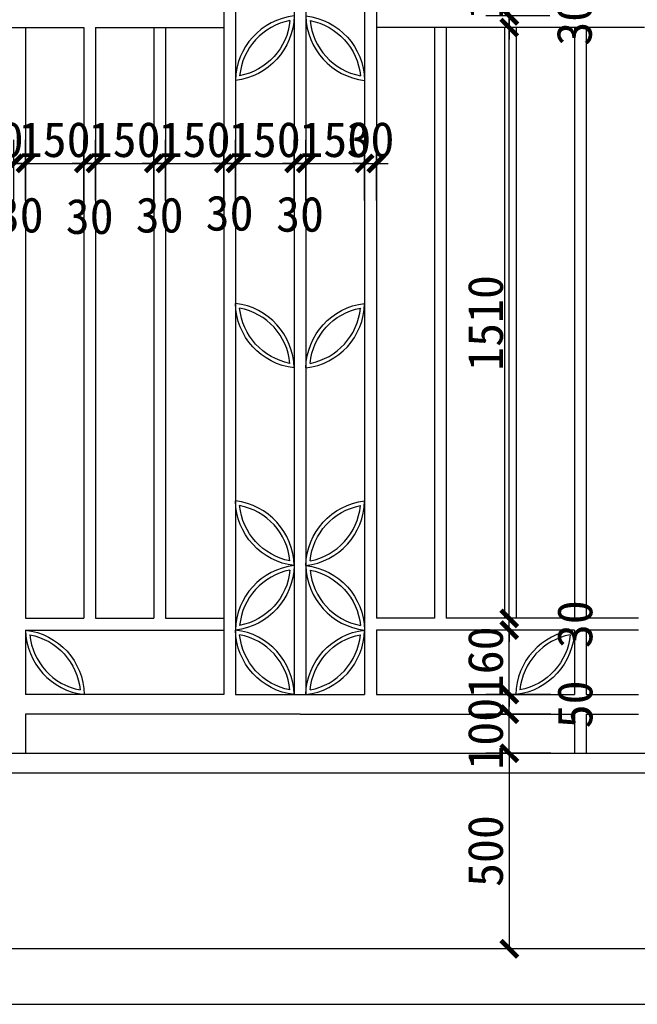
# Model space of a CAD drawing. Extents: x 499156 to 998412, y 3804642 to 7609653.
# Tile 11 of 74: x 499582 to 499634, y 3804716 to 3804800. Entities that reach past the tile are written whole.
import ezdxf

# ---------------------------------------------------------------- set-up
doc = ezdxf.new("R2010")
doc.units = 0
doc.header["$PDMODE"] = 35
doc.header["$PDSIZE"] = 1.2
doc.layers.get('0').update_dxf_attribs({"linetype": 'CONTINUOUS'})
doc.layers.get('Defpoints').update_dxf_attribs({"linetype": 'CONTINUOUS'})
for name, color, linetype in [('13-ab-annectent', 4, 'CONTINUOUS'), ('13-ab-outline', 2, 'CONTINUOUS'), ('17-ab-base', 5, 'CONTINUOUS'), ('19-ab-dim', 3, 'CONTINUOUS')]:
    doc.layers.add(name, color=color, linetype=linetype)
doc.layers.add('18-ab-hide', color=191, linetype='CONTINUOUS', plot=False)
doc.styles.add('黑体', font='simhei.ttf')
doc.dimstyles.new('30', dxfattribs={"dimscale": 30, "dimtxt": 3, "dimasz": 1, "dimexe": 2, "dimexo": 2, "dimgap": 0.5, "dimtad": 1, "dimdec": 0, "dimrnd": 10, "dimtxsty": '黑体', "dimblk": 'ARCHTICK', "dimcen": 1, "dimclrd": 256, "dimclre": 3, "dimclrt": 7, "dimadec": 0, "dimazin": 0, "dimtfac": 1, "dimtdec": 0, "dimtix": 1, "dimtmove": 2, "dimatfit": 3, "dimldrblk": 'DOTSMALL', "dimfxl": 1, "dimarcsym": 0})

# ---------------------------------------------------------------- blocks, each defined once
blk = doc.blocks.new('ty0205')
at = {"layer": '13-ab-annectent'}
for points in [[(1780, 2310.5), (1780, 1360.5)], [(1810, 2310.5), (1810, 1360.5)], [(1960, 2310.5), (1960, 1360.5)], [(1990, 2310.5), (1990, 1360.5)], [(2140, 2310.5), (2140, 1360.5)], [(2170, 2310.5), (2170, 1360.5)], [(1095, 2115.5), (1422.5, 2115.5)], [(1273.7, 2115.5), (1273.7, 1360.5)], [(1422.5, 2115.5), (1422.5, 1360.5)], [(1452.5, 2115.5), (1780, 2115.5)], [(1452.5, 2115.5), (1452.5, 1360.5)], [(1601.2, 2115.5), (1601.2, 1360.5)], [(1631.2, 2115.5), (1631.2, 1360.5)], [(2497.5, 2115.5), (2170, 2115.5)], [(2318.8, 2115.5), (2318.8, 1360.5)], [(2348.8, 2115.5), (2348.8, 1360.5)], [(2497.5, 2115.5), (2497.5, 1360.5)], [(2855, 2115.5), (2527.5, 2115.5)], [(2527.5, 2115.5), (2527.5, 1360.5)], [(2676.2, 2115.5), (2676.2, 1360.5)], [(2706.2, 2115.5), (2706.2, 1360.5)], [(1273.7, 1360.5), (1273.7, 605.5)], [(1422.5, 1360.5), (1422.5, 605.5)], [(1452.5, 1360.5), (1452.5, 605.5)], [(1601.2, 1360.5), (1601.2, 605.5)], [(1631.2, 1360.5), (1631.2, 605.5)], [(1780, 1360.5), (1780, 410.5)], [(1810, 1360.5), (1810, 410.5)], [(1960, 1360.5), (1960, 410.5)], [(1990, 1360.5), (1990, 410.5)], [(2140, 1360.5), (2140, 410.5)], [(2170, 1360.5), (2170, 605.5)], [(2318.8, 1360.5), (2318.8, 605.5)], [(2348.8, 1360.5), (2348.8, 605.5)], [(2497.5, 1360.5), (2497.5, 605.5)], [(2527.5, 1360.5), (2527.5, 605.5)], [(2676.2, 1360.5), (2676.2, 605.5)], [(2706.2, 1360.5), (2706.2, 605.5)], [(1273.7, 605.5), (1422.5, 605.5)], [(1452.5, 605.5), (1601.2, 605.5)], [(1631.2, 605.5), (1780, 605.5)], [(2318.8, 605.5), (2170, 605.5)], [(2497.5, 605.5), (2348.8, 605.5)], [(2676.2, 605.5), (2527.5, 605.5)], [(2840, 605.5), (2706.2, 605.5)], [(1273.7, 575.5), (1273.7, 410.5)], [(1273.7, 575.5), (1780, 575.5)], [(2170, 575.5), (2170, 410.5)], [(2676.2, 575.5), (2170, 575.5)], [(2676.2, 575.5), (2676.2, 410.5)], [(2706.2, 575.5), (2706.2, 410.5)], [(2840, 575.5), (2706.2, 575.5)], [(1780, 410.5), (1273.7, 410.5)], [(1810, 410.5), (2140, 410.5)], [(2170, 410.5), (2676.2, 410.5)], [(2706.2, 410.5), (2840, 410.5)], [(1975, 360.5), (1273.7, 360.5)], [(1273.7, 360.5), (1273.7, 260.5)], [(1975, 360.5), (2676.2, 360.5)], [(2676.2, 360.5), (2676.2, 260.5)], [(2706.2, 360.5), (2840, 360.5)], [(2706.2, 360.5), (2706.2, 260.5)]]:
    blk.add_lwpolyline(points, dxfattribs=at)
for points in [[(1960, 2145.5, -0.37497), (1810, 1980.5, 17.297865)], [(1960, 2145.5, 0.37497), (1810, 1980.5, -17.297865)], [(1990, 2145.5, 0.37497), (2140, 1980.5, -17.297865)], [(1990, 2145.5, -0.37497), (2140, 1980.5, 17.297865)], [(1949.3, 2133.7, -0.332707), (1820.7, 1992.3, -0.332707)], [(1949.3, 2133.7, 0.332707), (1820.7, 1992.3, 0.332707)], [(2000.7, 2133.7, 0.332707), (2129.3, 1992.3, 0.332707)], [(2000.7, 2133.7, -0.332707), (2129.3, 1992.3, -0.332707)], [(1960, 1245.5, 0.37497), (1810, 1410.5, -17.297865)], [(1960, 1245.5, -0.37497), (1810, 1410.5, 17.297865)], [(1990, 1245.5, -0.37497), (2140, 1410.5, 17.297865)], [(1990, 1245.5, 0.37497), (2140, 1410.5, -17.297865)], [(1949.3, 1257.3, 0.332707), (1820.7, 1398.7)], [(1949.3, 1257.3, -0.332707), (1820.7, 1398.7)], [(2000.7, 1257.3, -0.332707), (2129.3, 1398.7, -0.332707)], [(2000.7, 1257.3, 0.332707), (2129.3, 1398.7, 0.332707)], [(1960, 740.5, 0.37497), (1810, 905.5, -17.297865)], [(1960, 740.5, -0.37497), (1810, 905.5, 17.297865)], [(1949.3, 752.3, 0.332707), (1820.7, 893.7)], [(1949.3, 752.3, -0.332707), (1820.7, 893.7)], [(1990, 740.5, -0.37497), (2140, 905.5, 17.297865)], [(1990, 740.5, 0.37497), (2140, 905.5, -17.297865)], [(2000.7, 752.3, -0.332707), (2129.3, 893.7, -0.332707)], [(2000.7, 752.3, 0.332707), (2129.3, 893.7, 0.332707)], [(1960, 740.5, -0.37497), (1810, 575.5, 17.297865)], [(1960, 740.5, 0.37497), (1810, 575.5, -17.297865)], [(1990, 740.5, 0.37497), (2140, 575.5, -17.297865)], [(1990, 740.5, -0.37497), (2140, 575.5, 17.297865)], [(1949.3, 728.7, -0.332707), (1820.7, 587.3, -0.332707)], [(1949.3, 728.7, 0.332707), (1820.7, 587.3, 0.332707)], [(2000.7, 728.7, 0.332707), (2129.3, 587.3, 0.332707)], [(2000.7, 728.7, -0.332707), (2129.3, 587.3, -0.332707)], [(1273.7, 575.5, 0.37497), (1423.7, 410.5, -17.297865)], [(1273.7, 575.5, -0.37497), (1423.7, 410.5, 17.297865)], [(1284.4, 563.7, 0.332707), (1413.1, 422.3, 0.332707)], [(1284.4, 563.7, -0.332707), (1413.1, 422.3, -0.332707)], [(1960, 410.5, 0.37497), (1810, 575.5, -17.297865)], [(1960, 410.5, -0.37497), (1810, 575.5, 17.297865)], [(1949.3, 422.3, 0.332707), (1820.7, 563.7)], [(1949.3, 422.3, -0.332707), (1820.7, 563.7)], [(1990, 410.5, -0.37497), (2140, 575.5, 17.297865)], [(1990, 410.5, 0.37497), (2140, 575.5, -17.297865)], [(2000.7, 422.3, -0.332707), (2129.3, 563.7, -0.332707)], [(2000.7, 422.3, 0.332707), (2129.3, 563.7, 0.332707)], [(2676.2, 575.5, -0.37497), (2526.3, 410.5, 17.297865)], [(2676.2, 575.5, 0.37497), (2526.3, 410.5, -17.297865)], [(2665.6, 563.7, -0.332707), (2536.9, 422.3, -0.332707)], [(2665.6, 563.7, 0.332707), (2536.9, 422.3, 0.332707)]]:
    blk.add_lwpolyline(points, format="xyb", dxfattribs=at)
blk = doc.blocks.new('_ArchTick')
at = {"color": 0, "linetype": 'ByBlock', "const_width": 0.4}
blk.add_lwpolyline([(-0.707, -0.707), (0.707, 0.707)], dxfattribs=at)
blk = doc.blocks.new('*D1542')
at = {"layer": '19-ab-dim', "color": 3, "lineweight": -2, "transparency": 16777216}
for p, q in [((499576.58, 3804784.868), (499576.58, 3804790.025)), ((499581.038, 3804784.868), (499581.038, 3804790.025))]:
    blk.add_line(p, q, dxfattribs=at)
at = {"layer": '19-ab-dim', "lineweight": -2, "transparency": 16777216}
for p, q in [((499576.58, 3804788.025), (499575.58, 3804788.025)), ((499576.58, 3804788.025), (499581.038, 3804788.025)), ((499581.038, 3804788.025), (499582.038, 3804788.025))]:
    blk.add_line(p, q, dxfattribs=at)
at = {"layer": 'Defpoints', "color": 0, "transparency": 16777216}
for p in [(499581.038, 3804788.025), (499576.58, 3804782.868), (499581.038, 3804782.868)]:
    blk.add_point(p, dxfattribs=at)
at = {"layer": '19-ab-dim', "lineweight": -2, "transparency": 16777216}
blk.add_blockref('_ArchTick', (499576.58, 3804788.025), dxfattribs=at)
at = {"layer": '19-ab-dim', "lineweight": -2, "transparency": 16777216, "rotation": 180}
blk.add_blockref('_ArchTick', (499581.038, 3804788.025), dxfattribs=at)
at = {"layer": '19-ab-dim', "color": 7, "transparency": 16777216, "insert": (499578.809, 3804790.042), "char_height": 3, "attachment_point": 5, "style": '黑体'}
blk.add_mtext('130', dxfattribs=at)
blk = doc.blocks.new('_DotSmall')
at = {"color": 0, "linetype": 'ByBlock', "const_width": 0.5}
blk.add_lwpolyline([(-0.0625, 0, 1), (0.0625, 0, 1)], format="xyb", close=True, dxfattribs=at)
blk = doc.blocks.new('*D1543')
at = {"layer": '19-ab-dim', "color": 3, "lineweight": -2, "transparency": 16777216}
for p, q in [((499581.038, 3804784.868), (499581.038, 3804790.025)), ((499582.038, 3804784.868), (499582.038, 3804790.025))]:
    blk.add_line(p, q, dxfattribs=at)
at = {"layer": '19-ab-dim', "lineweight": -2, "transparency": 16777216}
for p, q in [((499581.038, 3804788.025), (499580.038, 3804788.025)), ((499581.038, 3804788.025), (499582.038, 3804788.025)), ((499582.038, 3804788.025), (499583.038, 3804788.025))]:
    blk.add_line(p, q, dxfattribs=at)
at = {"layer": 'Defpoints', "color": 0, "transparency": 16777216}
for p in [(499582.038, 3804788.025), (499581.038, 3804782.868), (499582.038, 3804782.868)]:
    blk.add_point(p, dxfattribs=at)
at = {"layer": '19-ab-dim', "lineweight": -2, "transparency": 16777216}
blk.add_blockref('_ArchTick', (499581.038, 3804788.025), dxfattribs=at)
at = {"layer": '19-ab-dim', "lineweight": -2, "transparency": 16777216, "rotation": 180}
blk.add_blockref('_ArchTick', (499582.038, 3804788.025), dxfattribs=at)
at = {"layer": '19-ab-dim', "color": 7, "transparency": 16777216, "insert": (499581.538, 3804783.616), "char_height": 3, "attachment_point": 5, "style": '黑体'}
blk.add_mtext('30', dxfattribs=at)
blk = doc.blocks.new('*D1544')
at = {"layer": '19-ab-dim', "color": 3, "lineweight": -2, "transparency": 16777216}
for p, q in [((499582.038, 3804784.868), (499582.038, 3804790.025)), ((499586.997, 3804784.868), (499586.997, 3804790.025))]:
    blk.add_line(p, q, dxfattribs=at)
at = {"layer": '19-ab-dim', "lineweight": -2, "transparency": 16777216}
for p, q in [((499582.038, 3804788.025), (499581.038, 3804788.025)), ((499582.038, 3804788.025), (499586.997, 3804788.025)), ((499586.997, 3804788.025), (499587.997, 3804788.025))]:
    blk.add_line(p, q, dxfattribs=at)
at = {"layer": 'Defpoints', "color": 0, "transparency": 16777216}
for p in [(499586.997, 3804788.025), (499582.038, 3804782.868), (499586.997, 3804782.868)]:
    blk.add_point(p, dxfattribs=at)
at = {"layer": '19-ab-dim', "lineweight": -2, "transparency": 16777216}
blk.add_blockref('_ArchTick', (499582.038, 3804788.025), dxfattribs=at)
at = {"layer": '19-ab-dim', "lineweight": -2, "transparency": 16777216, "rotation": 180}
blk.add_blockref('_ArchTick', (499586.997, 3804788.025), dxfattribs=at)
at = {"layer": '19-ab-dim', "color": 7, "transparency": 16777216, "insert": (499584.517, 3804790.042), "char_height": 3, "attachment_point": 5, "style": '黑体'}
blk.add_mtext('150', dxfattribs=at)
blk = doc.blocks.new('*D1545')
at = {"layer": '19-ab-dim', "color": 3, "lineweight": -2, "transparency": 16777216}
for p, q in [((499586.997, 3804784.868), (499586.997, 3804790.025)), ((499587.997, 3804784.868), (499587.997, 3804790.025))]:
    blk.add_line(p, q, dxfattribs=at)
at = {"layer": '19-ab-dim', "lineweight": -2, "transparency": 16777216}
for p, q in [((499586.997, 3804788.025), (499585.997, 3804788.025)), ((499586.997, 3804788.025), (499587.997, 3804788.025)), ((499587.997, 3804788.025), (499588.997, 3804788.025))]:
    blk.add_line(p, q, dxfattribs=at)
at = {"layer": 'Defpoints', "color": 0, "transparency": 16777216}
for p in [(499587.997, 3804788.025), (499586.997, 3804782.868), (499587.997, 3804782.868)]:
    blk.add_point(p, dxfattribs=at)
at = {"layer": '19-ab-dim', "lineweight": -2, "transparency": 16777216}
blk.add_blockref('_ArchTick', (499586.997, 3804788.025), dxfattribs=at)
at = {"layer": '19-ab-dim', "lineweight": -2, "transparency": 16777216, "rotation": 180}
blk.add_blockref('_ArchTick', (499587.997, 3804788.025), dxfattribs=at)
at = {"layer": '19-ab-dim', "color": 7, "transparency": 16777216, "insert": (499587.497, 3804783.49), "char_height": 3, "attachment_point": 5, "style": '黑体'}
blk.add_mtext('30', dxfattribs=at)
blk = doc.blocks.new('*D1546')
at = {"layer": '19-ab-dim', "color": 3, "lineweight": -2, "transparency": 16777216}
for p, q in [((499587.997, 3804784.868), (499587.997, 3804790.025)), ((499592.955, 3804784.868), (499592.955, 3804790.025))]:
    blk.add_line(p, q, dxfattribs=at)
at = {"layer": '19-ab-dim', "lineweight": -2, "transparency": 16777216}
for p, q in [((499587.997, 3804788.025), (499586.997, 3804788.025)), ((499587.997, 3804788.025), (499592.955, 3804788.025)), ((499592.955, 3804788.025), (499593.955, 3804788.025))]:
    blk.add_line(p, q, dxfattribs=at)
at = {"layer": 'Defpoints', "color": 0, "transparency": 16777216}
for p in [(499592.955, 3804788.025), (499587.997, 3804782.868), (499592.955, 3804782.868)]:
    blk.add_point(p, dxfattribs=at)
at = {"layer": '19-ab-dim', "lineweight": -2, "transparency": 16777216}
blk.add_blockref('_ArchTick', (499587.997, 3804788.025), dxfattribs=at)
at = {"layer": '19-ab-dim', "lineweight": -2, "transparency": 16777216, "rotation": 180}
blk.add_blockref('_ArchTick', (499592.955, 3804788.025), dxfattribs=at)
at = {"layer": '19-ab-dim', "color": 7, "transparency": 16777216, "insert": (499590.476, 3804790.042), "char_height": 3, "attachment_point": 5, "style": '黑体'}
blk.add_mtext('150', dxfattribs=at)
blk = doc.blocks.new('*D1547')
at = {"layer": '19-ab-dim', "color": 3, "lineweight": -2, "transparency": 16777216}
for p, q in [((499592.955, 3804784.868), (499592.955, 3804790.025)), ((499593.955, 3804784.868), (499593.955, 3804790.025))]:
    blk.add_line(p, q, dxfattribs=at)
at = {"layer": '19-ab-dim', "lineweight": -2, "transparency": 16777216}
for p, q in [((499592.955, 3804788.025), (499591.955, 3804788.025)), ((499592.955, 3804788.025), (499593.955, 3804788.025)), ((499593.955, 3804788.025), (499594.955, 3804788.025))]:
    blk.add_line(p, q, dxfattribs=at)
at = {"layer": 'Defpoints', "color": 0, "transparency": 16777216}
for p in [(499593.955, 3804788.025), (499592.955, 3804782.868), (499593.955, 3804782.868)]:
    blk.add_point(p, dxfattribs=at)
at = {"layer": '19-ab-dim', "lineweight": -2, "transparency": 16777216}
blk.add_blockref('_ArchTick', (499592.955, 3804788.025), dxfattribs=at)
at = {"layer": '19-ab-dim', "lineweight": -2, "transparency": 16777216, "rotation": 180}
blk.add_blockref('_ArchTick', (499593.955, 3804788.025), dxfattribs=at)
at = {"layer": '19-ab-dim', "color": 7, "transparency": 16777216, "insert": (499593.455, 3804783.608), "char_height": 3, "attachment_point": 5, "style": '黑体'}
blk.add_mtext('30', dxfattribs=at)
blk = doc.blocks.new('*D1548')
at = {"layer": '19-ab-dim', "color": 3, "lineweight": -2, "transparency": 16777216}
for p, q in [((499593.955, 3804784.868), (499593.955, 3804790.025)), ((499598.913, 3804784.868), (499598.913, 3804790.025))]:
    blk.add_line(p, q, dxfattribs=at)
at = {"layer": '19-ab-dim', "lineweight": -2, "transparency": 16777216}
for p, q in [((499593.955, 3804788.025), (499592.955, 3804788.025)), ((499593.955, 3804788.025), (499598.913, 3804788.025)), ((499598.913, 3804788.025), (499599.913, 3804788.025))]:
    blk.add_line(p, q, dxfattribs=at)
at = {"layer": 'Defpoints', "color": 0, "transparency": 16777216}
for p in [(499598.913, 3804788.025), (499593.955, 3804782.868), (499598.913, 3804782.868)]:
    blk.add_point(p, dxfattribs=at)
at = {"layer": '19-ab-dim', "lineweight": -2, "transparency": 16777216}
blk.add_blockref('_ArchTick', (499593.955, 3804788.025), dxfattribs=at)
at = {"layer": '19-ab-dim', "lineweight": -2, "transparency": 16777216, "rotation": 180}
blk.add_blockref('_ArchTick', (499598.913, 3804788.025), dxfattribs=at)
at = {"layer": '19-ab-dim', "color": 7, "transparency": 16777216, "insert": (499596.434, 3804790.042), "char_height": 3, "attachment_point": 5, "style": '黑体'}
blk.add_mtext('150', dxfattribs=at)
blk = doc.blocks.new('*D1549')
at = {"layer": '19-ab-dim', "color": 3, "lineweight": -2, "transparency": 16777216}
for p, q in [((499598.913, 3804784.868), (499598.913, 3804790.025)), ((499599.913, 3804784.868), (499599.913, 3804790.025))]:
    blk.add_line(p, q, dxfattribs=at)
at = {"layer": '19-ab-dim', "lineweight": -2, "transparency": 16777216}
for p, q in [((499598.913, 3804788.025), (499597.913, 3804788.025)), ((499598.913, 3804788.025), (499599.913, 3804788.025)), ((499599.913, 3804788.025), (499600.913, 3804788.025))]:
    blk.add_line(p, q, dxfattribs=at)
at = {"layer": 'Defpoints', "color": 0, "transparency": 16777216}
for p in [(499599.913, 3804788.025), (499598.913, 3804782.868), (499599.913, 3804782.868)]:
    blk.add_point(p, dxfattribs=at)
at = {"layer": '19-ab-dim', "lineweight": -2, "transparency": 16777216}
blk.add_blockref('_ArchTick', (499598.913, 3804788.025), dxfattribs=at)
at = {"layer": '19-ab-dim', "lineweight": -2, "transparency": 16777216, "rotation": 180}
blk.add_blockref('_ArchTick', (499599.913, 3804788.025), dxfattribs=at)
at = {"layer": '19-ab-dim', "color": 7, "transparency": 16777216, "insert": (499599.413, 3804783.773), "char_height": 3, "attachment_point": 5, "style": '黑体'}
blk.add_mtext('30', dxfattribs=at)
blk = doc.blocks.new('*D1550')
at = {"layer": '19-ab-dim', "color": 3, "lineweight": -2, "transparency": 16777216}
for p, q in [((499599.913, 3804784.868), (499599.913, 3804790.025)), ((499604.913, 3804784.868), (499604.913, 3804790.025))]:
    blk.add_line(p, q, dxfattribs=at)
at = {"layer": '19-ab-dim', "lineweight": -2, "transparency": 16777216}
for p, q in [((499599.913, 3804788.025), (499598.913, 3804788.025)), ((499599.913, 3804788.025), (499604.913, 3804788.025)), ((499604.913, 3804788.025), (499605.913, 3804788.025))]:
    blk.add_line(p, q, dxfattribs=at)
at = {"layer": 'Defpoints', "color": 0, "transparency": 16777216}
for p in [(499604.913, 3804788.025), (499599.913, 3804782.868), (499604.913, 3804782.868)]:
    blk.add_point(p, dxfattribs=at)
at = {"layer": '19-ab-dim', "lineweight": -2, "transparency": 16777216}
blk.add_blockref('_ArchTick', (499599.913, 3804788.025), dxfattribs=at)
at = {"layer": '19-ab-dim', "lineweight": -2, "transparency": 16777216, "rotation": 180}
blk.add_blockref('_ArchTick', (499604.913, 3804788.025), dxfattribs=at)
at = {"layer": '19-ab-dim', "color": 7, "transparency": 16777216, "insert": (499602.413, 3804790.042), "char_height": 3, "attachment_point": 5, "style": '黑体'}
blk.add_mtext('150', dxfattribs=at)
blk = doc.blocks.new('*D1551')
at = {"layer": '19-ab-dim', "color": 3, "lineweight": -2, "transparency": 16777216}
for p, q in [((499604.913, 3804784.868), (499604.913, 3804790.025)), ((499605.913, 3804784.868), (499605.913, 3804790.025))]:
    blk.add_line(p, q, dxfattribs=at)
at = {"layer": '19-ab-dim', "lineweight": -2, "transparency": 16777216}
for p, q in [((499604.913, 3804788.025), (499603.913, 3804788.025)), ((499604.913, 3804788.025), (499605.913, 3804788.025)), ((499605.913, 3804788.025), (499606.913, 3804788.025))]:
    blk.add_line(p, q, dxfattribs=at)
at = {"layer": 'Defpoints', "color": 0, "transparency": 16777216}
for p in [(499605.913, 3804788.025), (499604.913, 3804782.868), (499605.913, 3804782.868)]:
    blk.add_point(p, dxfattribs=at)
at = {"layer": '19-ab-dim', "lineweight": -2, "transparency": 16777216}
blk.add_blockref('_ArchTick', (499604.913, 3804788.025), dxfattribs=at)
at = {"layer": '19-ab-dim', "lineweight": -2, "transparency": 16777216, "rotation": 180}
blk.add_blockref('_ArchTick', (499605.913, 3804788.025), dxfattribs=at)
at = {"layer": '19-ab-dim', "color": 7, "transparency": 16777216, "insert": (499605.413, 3804783.681), "char_height": 3, "attachment_point": 5, "style": '黑体'}
blk.add_mtext('30', dxfattribs=at)
blk = doc.blocks.new('*D1552')
at = {"layer": '19-ab-dim', "color": 3, "lineweight": -2, "transparency": 16777216}
for p, q in [((499605.913, 3804784.868), (499605.913, 3804790.025)), ((499610.913, 3804784.868), (499610.913, 3804790.025))]:
    blk.add_line(p, q, dxfattribs=at)
at = {"layer": '19-ab-dim', "lineweight": -2, "transparency": 16777216}
for p, q in [((499605.913, 3804788.025), (499604.913, 3804788.025)), ((499605.913, 3804788.025), (499610.913, 3804788.025)), ((499610.913, 3804788.025), (499611.913, 3804788.025))]:
    blk.add_line(p, q, dxfattribs=at)
at = {"layer": 'Defpoints', "color": 0, "transparency": 16777216}
for p in [(499610.913, 3804788.025), (499605.913, 3804782.868), (499610.913, 3804782.868)]:
    blk.add_point(p, dxfattribs=at)
at = {"layer": '19-ab-dim', "lineweight": -2, "transparency": 16777216}
blk.add_blockref('_ArchTick', (499605.913, 3804788.025), dxfattribs=at)
at = {"layer": '19-ab-dim', "lineweight": -2, "transparency": 16777216, "rotation": 180}
blk.add_blockref('_ArchTick', (499610.913, 3804788.025), dxfattribs=at)
at = {"layer": '19-ab-dim', "color": 7, "transparency": 16777216, "insert": (499608.413, 3804790.042), "char_height": 3, "attachment_point": 5, "style": '黑体'}
blk.add_mtext('150', dxfattribs=at)
blk = doc.blocks.new('*D1553')
at = {"layer": '19-ab-dim', "color": 3, "lineweight": -2, "transparency": 16777216}
for p, q in [((499610.913, 3804784.868), (499610.913, 3804790.025)), ((499611.913, 3804784.868), (499611.913, 3804790.025))]:
    blk.add_line(p, q, dxfattribs=at)
at = {"layer": '19-ab-dim', "lineweight": -2, "transparency": 16777216}
for p, q in [((499610.913, 3804788.025), (499609.913, 3804788.025)), ((499610.913, 3804788.025), (499611.913, 3804788.025)), ((499611.913, 3804788.025), (499612.913, 3804788.025))]:
    blk.add_line(p, q, dxfattribs=at)
at = {"layer": 'Defpoints', "color": 0, "transparency": 16777216}
for p in [(499611.913, 3804788.025), (499610.913, 3804782.868), (499611.913, 3804782.868)]:
    blk.add_point(p, dxfattribs=at)
at = {"layer": '19-ab-dim', "lineweight": -2, "transparency": 16777216}
blk.add_blockref('_ArchTick', (499610.913, 3804788.025), dxfattribs=at)
at = {"layer": '19-ab-dim', "lineweight": -2, "transparency": 16777216, "rotation": 180}
blk.add_blockref('_ArchTick', (499611.913, 3804788.025), dxfattribs=at)
at = {"layer": '19-ab-dim', "color": 7, "transparency": 16777216, "insert": (499611.413, 3804790.042), "char_height": 3, "attachment_point": 5, "style": '黑体'}
blk.add_mtext('30', dxfattribs=at)
blk = doc.blocks.new('*D1574')
at = {"layer": '19-ab-dim', "lineweight": -2, "transparency": 16777216}
for p, q in [((499623.237, 3804741.095), (499623.237, 3804742.095)), ((499623.237, 3804737.761), (499623.237, 3804741.095)), ((499623.237, 3804737.761), (499623.237, 3804736.761))]:
    blk.add_line(p, q, dxfattribs=at)
at = {"layer": '19-ab-dim', "color": 3, "lineweight": -2, "transparency": 16777216}
for p, q in [((499626.788, 3804741.095), (499621.237, 3804741.095)), ((499626.788, 3804737.761), (499621.237, 3804737.761))]:
    blk.add_line(p, q, dxfattribs=at)
at = {"layer": 'Defpoints', "color": 0, "transparency": 16777216}
for p in [(499623.237, 3804741.095), (499628.788, 3804741.095), (499628.788, 3804737.761)]:
    blk.add_point(p, dxfattribs=at)
at = {"layer": '19-ab-dim', "lineweight": -2, "transparency": 16777216}
for p, rotation in [((499623.237, 3804741.095), 270), ((499623.237, 3804737.761), 90)]:
    blk.add_blockref('_ArchTick', p, dxfattribs=dict(at, rotation=rotation))
at = {"layer": '19-ab-dim', "color": 7, "transparency": 16777216, "insert": (499621.22, 3804739.428), "char_height": 3, "attachment_point": 5, "rotation": 90, "style": '黑体'}
blk.add_mtext('100', dxfattribs=at)
blk = doc.blocks.new('*D1575')
at = {"layer": '19-ab-dim', "color": 3, "lineweight": -2, "transparency": 16777216}
for p, q in [((499626.788, 3804742.761), (499621.237, 3804742.761)), ((499626.788, 3804741.095), (499621.237, 3804741.095))]:
    blk.add_line(p, q, dxfattribs=at)
at = {"layer": '19-ab-dim', "lineweight": -2, "transparency": 16777216}
blk.add_line((499623.237, 3804741.095), (499623.237, 3804742.761), dxfattribs=at)
at = {"layer": 'Defpoints', "color": 0, "transparency": 16777216}
for p in [(499623.237, 3804742.761), (499628.788, 3804742.761), (499628.788, 3804741.095)]:
    blk.add_point(p, dxfattribs=at)
at = {"layer": '19-ab-dim', "lineweight": -2, "transparency": 16777216}
for p, rotation in [((499623.237, 3804742.761), 90), ((499623.237, 3804741.095), 270)]:
    blk.add_blockref('_ArchTick', p, dxfattribs=dict(at, rotation=rotation))
at = {"layer": '19-ab-dim', "color": 7, "transparency": 16777216, "insert": (499628.843, 3804741.928), "char_height": 3, "attachment_point": 5, "rotation": 90, "style": '黑体'}
blk.add_mtext('50', dxfattribs=at)
blk = doc.blocks.new('*D1576')
at = {"layer": '19-ab-dim', "lineweight": -2, "transparency": 16777216}
for p, q in [((499623.237, 3804748.261), (499623.237, 3804749.261)), ((499623.237, 3804742.761), (499623.237, 3804748.261)), ((499623.237, 3804742.761), (499623.237, 3804741.761))]:
    blk.add_line(p, q, dxfattribs=at)
at = {"layer": '19-ab-dim', "color": 3, "lineweight": -2, "transparency": 16777216}
for p, q in [((499626.788, 3804748.261), (499621.237, 3804748.261)), ((499626.788, 3804742.761), (499621.237, 3804742.761))]:
    blk.add_line(p, q, dxfattribs=at)
at = {"layer": 'Defpoints', "color": 0, "transparency": 16777216}
for p in [(499623.237, 3804748.261), (499628.788, 3804748.261), (499628.788, 3804742.761)]:
    blk.add_point(p, dxfattribs=at)
at = {"layer": '19-ab-dim', "lineweight": -2, "transparency": 16777216}
for p, rotation in [((499623.237, 3804748.261), 270), ((499623.237, 3804742.761), 90)]:
    blk.add_blockref('_ArchTick', p, dxfattribs=dict(at, rotation=rotation))
at = {"layer": '19-ab-dim', "color": 7, "transparency": 16777216, "insert": (499621.22, 3804745.511), "char_height": 3, "attachment_point": 5, "rotation": 90, "style": '黑体'}
blk.add_mtext('160', dxfattribs=at)
blk = doc.blocks.new('*D1577')
at = {"layer": '19-ab-dim', "lineweight": -2, "transparency": 16777216}
for p, q in [((499623.237, 3804749.261), (499623.237, 3804750.261)), ((499623.237, 3804748.261), (499623.237, 3804749.261)), ((499623.237, 3804748.261), (499623.237, 3804747.261))]:
    blk.add_line(p, q, dxfattribs=at)
at = {"layer": '19-ab-dim', "color": 3, "lineweight": -2, "transparency": 16777216}
for p, q in [((499626.788, 3804749.261), (499621.237, 3804749.261)), ((499626.788, 3804748.261), (499621.237, 3804748.261))]:
    blk.add_line(p, q, dxfattribs=at)
at = {"layer": 'Defpoints', "color": 0, "transparency": 16777216}
for p in [(499623.237, 3804749.261), (499628.788, 3804749.261), (499628.788, 3804748.261)]:
    blk.add_point(p, dxfattribs=at)
at = {"layer": '19-ab-dim', "lineweight": -2, "transparency": 16777216}
for p, rotation in [((499623.237, 3804749.261), 270), ((499623.237, 3804748.261), 90)]:
    blk.add_blockref('_ArchTick', p, dxfattribs=dict(at, rotation=rotation))
at = {"layer": '19-ab-dim', "color": 7, "transparency": 16777216, "insert": (499628.835, 3804748.761), "char_height": 3, "attachment_point": 5, "rotation": 90, "style": '黑体'}
blk.add_mtext('30', dxfattribs=at)
blk = doc.blocks.new('*D1578')
at = {"layer": '19-ab-dim', "color": 3, "lineweight": -2, "transparency": 16777216}
for p, q in [((499626.788, 3804799.595), (499621.237, 3804799.595)), ((499626.788, 3804749.261), (499621.237, 3804749.261))]:
    blk.add_line(p, q, dxfattribs=at)
at = {"layer": '19-ab-dim', "lineweight": -2, "transparency": 16777216}
blk.add_line((499623.237, 3804749.261), (499623.237, 3804799.595), dxfattribs=at)
at = {"layer": 'Defpoints', "color": 0, "transparency": 16777216}
for p in [(499623.237, 3804799.595), (499628.788, 3804799.595), (499628.788, 3804749.261)]:
    blk.add_point(p, dxfattribs=at)
at = {"layer": '19-ab-dim', "lineweight": -2, "transparency": 16777216}
for p, rotation in [((499623.237, 3804799.595), 90), ((499623.237, 3804749.261), 270)]:
    blk.add_blockref('_ArchTick', p, dxfattribs=dict(at, rotation=rotation))
at = {"layer": '19-ab-dim', "color": 7, "transparency": 16777216, "insert": (499621.22, 3804774.428), "char_height": 3, "attachment_point": 5, "rotation": 90, "style": '黑体'}
blk.add_mtext('1510', dxfattribs=at)
blk = doc.blocks.new('*D1579')
at = {"layer": '19-ab-dim', "lineweight": -2, "transparency": 16777216}
for p, q in [((499623.237, 3804800.595), (499623.237, 3804801.595)), ((499623.237, 3804799.595), (499623.237, 3804800.595)), ((499623.237, 3804799.595), (499623.237, 3804798.595))]:
    blk.add_line(p, q, dxfattribs=at)
at = {"layer": '19-ab-dim', "color": 3, "lineweight": -2, "transparency": 16777216}
for p, q in [((499626.682, 3804800.595), (499621.237, 3804800.595)), ((499626.788, 3804799.595), (499621.237, 3804799.595))]:
    blk.add_line(p, q, dxfattribs=at)
at = {"layer": 'Defpoints', "color": 0, "transparency": 16777216}
for p in [(499623.237, 3804800.595), (499628.682, 3804800.595), (499628.788, 3804799.595)]:
    blk.add_point(p, dxfattribs=at)
at = {"layer": '19-ab-dim', "lineweight": -2, "transparency": 16777216}
for p, rotation in [((499623.237, 3804800.595), 270), ((499623.237, 3804799.595), 90)]:
    blk.add_blockref('_ArchTick', p, dxfattribs=dict(at, rotation=rotation))
at = {"layer": '19-ab-dim', "color": 7, "transparency": 16777216, "insert": (499628.788, 3804800.095), "char_height": 3, "attachment_point": 5, "rotation": 90, "style": '黑体'}
blk.add_mtext('30', dxfattribs=at)
blk = doc.blocks.new('*D1580')
at = {"layer": '19-ab-dim', "lineweight": -2, "transparency": 16777216}
for p, q in [((499623.237, 3804806.095), (499623.237, 3804807.095)), ((499623.237, 3804800.595), (499623.237, 3804806.095)), ((499623.237, 3804800.595), (499623.237, 3804799.595))]:
    blk.add_line(p, q, dxfattribs=at)
at = {"layer": '19-ab-dim', "color": 3, "lineweight": -2, "transparency": 16777216}
for p, q in [((499626.83, 3804806.095), (499621.237, 3804806.095)), ((499626.682, 3804800.595), (499621.237, 3804800.595))]:
    blk.add_line(p, q, dxfattribs=at)
at = {"layer": 'Defpoints', "color": 0, "transparency": 16777216}
for p in [(499623.237, 3804806.095), (499628.83, 3804806.095), (499628.682, 3804800.595)]:
    blk.add_point(p, dxfattribs=at)
at = {"layer": '19-ab-dim', "lineweight": -2, "transparency": 16777216}
for p, rotation in [((499623.237, 3804806.095), 270), ((499623.237, 3804800.595), 90)]:
    blk.add_blockref('_ArchTick', p, dxfattribs=dict(at, rotation=rotation))
at = {"layer": '19-ab-dim', "color": 7, "transparency": 16777216, "insert": (499621.22, 3804803.345), "char_height": 3, "attachment_point": 5, "rotation": 90, "style": '黑体'}
blk.add_mtext('160', dxfattribs=at)
blk = doc.blocks.new('*D1582')
at = {"layer": '19-ab-dim', "color": 3, "lineweight": -2, "transparency": 16777216}
for p, q in [((499626.788, 3804737.761), (499621.237, 3804737.761)), ((499626.788, 3804721.095), (499621.237, 3804721.095))]:
    blk.add_line(p, q, dxfattribs=at)
at = {"layer": '19-ab-dim', "lineweight": -2, "transparency": 16777216}
blk.add_line((499623.237, 3804737.761), (499623.237, 3804721.095), dxfattribs=at)
at = {"layer": 'Defpoints', "color": 0, "transparency": 16777216}
for p in [(499628.788, 3804737.761), (499623.237, 3804721.095), (499628.788, 3804721.095)]:
    blk.add_point(p, dxfattribs=at)
at = {"layer": '19-ab-dim', "lineweight": -2, "transparency": 16777216}
for p, rotation in [((499623.237, 3804737.761), 90), ((499623.237, 3804721.095), 270)]:
    blk.add_blockref('_ArchTick', p, dxfattribs=dict(at, rotation=rotation))
at = {"layer": '19-ab-dim', "color": 7, "transparency": 16777216, "insert": (499621.22, 3804729.428), "char_height": 3, "attachment_point": 5, "rotation": 90, "style": '黑体'}
blk.add_mtext('500', dxfattribs=at)

msp = doc.modelspace()

# ---------------------------------------------------------------- linework, layer by layer
at = {"layer": '13-ab-outline', "elevation": 0.23}
for points in [[(499535.747, 3804737.761), (499675.08, 3804737.761)], [(499535.747, 3804736.095), (499675.08, 3804736.095)]]:
    msp.add_lwpolyline(points, dxfattribs=at)
at = {"layer": '17-ab-base'}
msp.add_line((499740.852, 3804721.095, 0.23), (499445.033, 3804721.095, 0.23), dxfattribs=at)
at = {"layer": '18-ab-hide', "linetype": 'Continuous'}
msp.add_lwpolyline([(499445.033, 3804716.371), (499740.852, 3804716.371), (499740.852, 3804842.325), (499445.033, 3804842.325)], close=True, dxfattribs=at)

# ---------------------------------------------------------------- block references
at = {"layer": '13-ab-annectent', "xscale": 0.03333333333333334, "yscale": 0.03333333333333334, "zscale": 0.03333333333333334}
msp.add_blockref('ty0205', (499539.58, 3804729.078, 0.23), dxfattribs=at)

# ---------------------------------------------------------------- dimensions: what is measured, and where the dimension line sits
at = {"layer": '19-ab-dim'}
for base, p1, p2, angle, picture, middle in [((499623.237, 3804806.095, 0.23), (499628.682, 3804800.595, 0.23), (499628.83, 3804806.095, 0.23), 270, '*D1580', (499621.22, 3804803.345, 0.23)), ((499623.237, 3804799.595, 0.23), (499628.788, 3804749.261, 0.23), (499628.788, 3804799.595, 0.23), 270, '*D1578', (499621.22, 3804774.428, 0.23)), ((499581.038, 3804788.025, 0.23), (499576.58, 3804782.868, 0.23), (499581.038, 3804782.868, 0.23), 180, '*D1542', (499578.809, 3804790.042, 0.23)), ((499586.997, 3804788.025, 0.23), (499582.038, 3804782.868, 0.23), (499586.997, 3804782.868, 0.23), 180, '*D1544', (499584.517, 3804790.042, 0.23)), ((499592.955, 3804788.025, 0.23), (499587.997, 3804782.868, 0.23), (499592.955, 3804782.868, 0.23), 180, '*D1546', (499590.476, 3804790.042, 0.23)), ((499598.913, 3804788.025, 0.23), (499593.955, 3804782.868, 0.23), (499598.913, 3804782.868, 0.23), 180, '*D1548', (499596.434, 3804790.042, 0.23)), ((499604.913, 3804788.025, 0.23), (499599.913, 3804782.868, 0.23), (499604.913, 3804782.868, 0.23), 180, '*D1550', (499602.413, 3804790.042, 0.23)), ((499610.913, 3804788.025, 0.23), (499605.913, 3804782.868, 0.23), (499610.913, 3804782.868, 0.23), 180, '*D1552', (499608.413, 3804790.042, 0.23)), ((499611.913, 3804788.025, 0.23), (499610.913, 3804782.868, 0.23), (499611.913, 3804782.868, 0.23), 180, '*D1553', (499611.413, 3804790.042, 0.23)), ((499623.237, 3804748.261, 0.23), (499628.788, 3804742.761, 0.23), (499628.788, 3804748.261, 0.23), 270, '*D1576', (499621.22, 3804745.511, 0.23))]:
    dim = msp.add_linear_dim(base=base, p1=p1, p2=p2, angle=angle, dimstyle='30', override={"dimscale": 1, "dimlfac": 30, "dimfxl": 8, "dimarcsym": 1}, dxfattribs=at)
    dim.commit()
    dim.dimension.update_dxf_attribs({"geometry": picture, "text_midpoint": middle})
for base, p1, p2, angle, picture, middle in [((499623.237, 3804800.595, 0.23), (499628.788, 3804799.595, 0.23), (499628.682, 3804800.595, 0.23), 270, '*D1579', (499628.788, 3804800.095, 0.23)), ((499582.038, 3804788.025, 0.23), (499581.038, 3804782.868, 0.23), (499582.038, 3804782.868, 0.23), 180, '*D1543', (499581.538, 3804783.616, 0.23)), ((499587.997, 3804788.025, 0.23), (499586.997, 3804782.868, 0.23), (499587.997, 3804782.868, 0.23), 180, '*D1545', (499587.497, 3804783.49, 0.23)), ((499593.955, 3804788.025, 0.23), (499592.955, 3804782.868, 0.23), (499593.955, 3804782.868, 0.23), 180, '*D1547', (499593.455, 3804783.608, 0.23)), ((499599.913, 3804788.025, 0.23), (499598.913, 3804782.868, 0.23), (499599.913, 3804782.868, 0.23), 180, '*D1549', (499599.413, 3804783.773, 0.23)), ((499605.913, 3804788.025, 0.23), (499604.913, 3804782.868, 0.23), (499605.913, 3804782.868, 0.23), 180, '*D1551', (499605.413, 3804783.681, 0.23)), ((499623.237, 3804749.261, 0.23), (499628.788, 3804748.261, 0.23), (499628.788, 3804749.261, 0.23), 270, '*D1577', (499628.835, 3804748.761, 0.23)), ((499623.237, 3804742.761, 0.23), (499628.788, 3804741.095, 0.23), (499628.788, 3804742.761, 0.23), 270, '*D1575', (499628.843, 3804741.928, 0.23))]:
    dim = msp.add_linear_dim(base=base, p1=p1, p2=p2, angle=angle, dimstyle='30', override={"dimscale": 1, "dimlfac": 30, "dimfxl": 8, "dimarcsym": 1}, dxfattribs=at)
    dim.commit()
    dim.dimension.update_dxf_attribs({"geometry": picture, "text_midpoint": middle, "dimtype": 160})
for p2, distance, picture, middle in [((499628.788, 3804741.095, 0.23), 5.552, '*D1574', (499621.22, 3804739.428, 0.23)), ((499628.788, 3804721.095, 0.23), -5.552, '*D1582', (499621.22, 3804729.428, 0.23))]:
    dim = msp.add_aligned_dim(p1=(499628.788, 3804737.761, 0.23), p2=p2, distance=distance, dimstyle='30', override={"dimscale": 1, "dimlfac": 30, "dimfxl": 8, "dimarcsym": 1}, dxfattribs=at)
    dim.commit()
    dim.dimension.update_dxf_attribs({"geometry": picture, "text_midpoint": middle})

doc.saveas('drawing.dxf')
